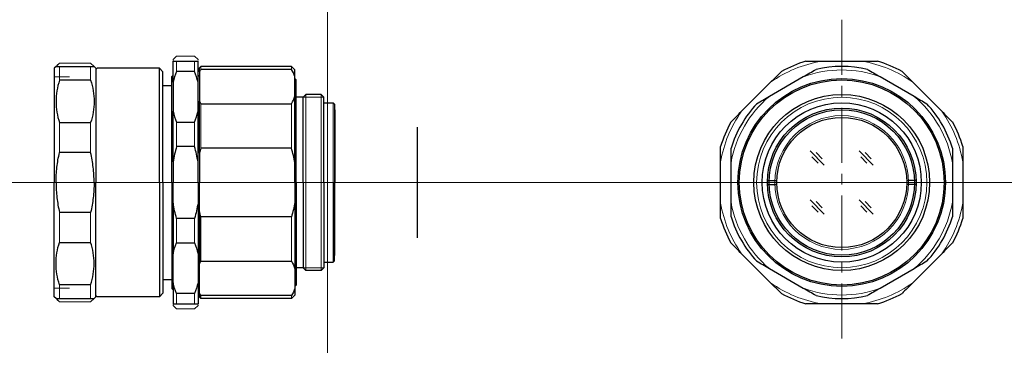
# Model space of a CAD drawing. Header units: millimetres. Extents: x -44 to 98, y 276 to 323.
import ezdxf

# ---------------------------------------------------------------- set-up
doc = ezdxf.new("R2010")
doc.units = ezdxf.units.MM
doc.header["$LTSCALE"] = 0.25
doc.linetypes.add('CENTER', pattern=[50.8, 31.75, -6.35, 6.35, -6.35])
doc.linetypes.add('PHANTOM', pattern=[63.5, 31.75, -6.35, 6.35, -6.35, 6.35, -6.35])
doc.layers.add('00_補助線', color=252, linetype='Continuous', lineweight=0, plot=False)
for name, color, linetype, lineweight in [('01_中心線', 1, 'CENTER', 20), ('03_寸法・文字', 50, 'Continuous', 20), ('iris＆image_circle', 7, 'Continuous', 30), ('MC25H-1-M1_前ﾚﾝｽﾞ枠', 7, 'Continuous', 30), ('MC35H-1-M2_ﾒｲﾝﾊﾞｰﾚﾙ', 7, 'Continuous', 30), ('画層1', 7, 'Continuous', 30)]:
    doc.layers.add(name, color=color, linetype=linetype, lineweight=lineweight)

msp = doc.modelspace()

# ---------------------------------------------------------------- linework, layer by layer
at = {"layer": '00_補助線', "color": 2, "lineweight": 9}
for p, q in [((-39.47, 315.25), (-37.27, 315.25)), ((-39.47, 284.75), (-37.27, 284.75))]:
    msp.add_line(p, q, dxfattribs=at)
at = {"layer": '00_補助線'}
for p, direction in [((0, 0), (0, 1)), ((0, 300), (1, 0))]:
    msp.add_xline(p, direction, dxfattribs=at)
at = {"layer": '01_中心線'}
for p, q in [((74.33, 323.5), (74.33, 276.5)), ((-44.47, 300), (13, 300)), ((50.83, 300), (97.83, 300))]:
    msp.add_line(p, q, dxfattribs=at)
at = {"layer": '03_寸法・文字', "lineweight": 9}
for p in [(0.83, 311.5), (0.83, 288.5)]:
    msp.add_line(p, (0.83, 300), dxfattribs=at)
at = {"layer": 'iris＆image_circle'}
msp.add_line((13, 292), (13, 308), dxfattribs=at)
at = {"layer": 'MC25H-1-M1_前ﾚﾝｽﾞ枠', "color": 4, "linetype": 'PHANTOM', "lineweight": 15}
for p, q in [((-38.72, 317.25), (-39.22, 316.75)), ((-38.72, 317.25), (-39.05, 316.92)), ((-38.72, 317.25), (-34.25, 317.25)), ((-38.72, 317.25), (-34.25, 317.25)), ((-38.72, 317.25), (-34.22, 317.25)), ((-34.22, 317.25), (-33.72, 316.75)), ((-38.72, 282.75), (-39.22, 283.25)), ((-34.22, 282.75), (-33.72, 283.25)), ((-38.72, 282.75), (-39.05, 283.08)), ((-38.72, 282.75), (-34.25, 282.75)), ((-38.72, 282.75), (-34.25, 282.75)), ((-38.72, 282.75), (-34.22, 282.75))]:
    msp.add_line(p, q, dxfattribs=at)
at = {"layer": 'MC35H-1-M2_ﾒｲﾝﾊﾞｰﾚﾙ', "color": 0}
for p, q in [((-33.47, 316.3), (-33.27, 316.5)), ((-33.47, 283.7), (-33.27, 283.5))]:
    msp.add_line(p, q, dxfattribs=at)
at = {"layer": '画層1', "color": 4, "linetype": 'PHANTOM', "lineweight": 15}
for p, q in [((-21.8, 318.25), (-22.3, 317.75)), ((-22.3, 317.63), (-22.3, 317.75)), ((-19.2, 318.25), (-21.8, 318.25)), ((-19.2, 318.25), (-18.7, 317.75)), ((-18.7, 317.75), (-18.7, 317.65)), ((-22.3, 282.37), (-22.3, 282.25)), ((-21.8, 281.75), (-22.3, 282.25)), ((-19.2, 281.75), (-21.8, 281.75)), ((-19.2, 281.75), (-18.7, 282.25)), ((-18.7, 282.25), (-18.7, 282.35))]:
    msp.add_line(p, q, dxfattribs=at)
at = {"layer": '画層1'}
for p, q in [((-22.3, 314.47), (-22.3, 317.5)), ((-21.8, 317.5), (-19.2, 317.5)), ((-18.7, 314.47), (-18.7, 317.5)), ((71.36, 317.5), (77.29, 317.5)), ((-19.2, 316.04), (-21.8, 316.04)), ((-18.3, 316.75), (-18.5, 316.55)), ((-18.5, 315.97), (-18.5, 316.55)), ((-18.5, 315.97), (-18.5, 311.74)), ((-5.2, 316.75), (-18.3, 316.75)), ((-5.2, 316.33), (-18.3, 316.33)), ((-4.7, 316.25), (-5.2, 316.75)), ((-4.7, 315.28), (-4.7, 316.25)), ((-34.22, 314.76), (-38.72, 314.76)), ((-22.3, 315.5), (-22.5, 315.3)), ((-22.5, 300), (-22.5, 315.3)), ((-22.3, 314.47), (-22.3, 310.28)), ((-18.5, 315.3), (-18.7, 315.5)), ((-18.7, 310.28), (-18.7, 314.47)), ((-4.7, 312.44), (-4.7, 315.28)), ((-4.5, 314.8), (-4.7, 315)), ((-4.5, 300), (-4.5, 314.8)), ((59.85, 310.28), (64.05, 314.47)), ((63.87, 312.44), (68.78, 315.28)), ((79.87, 315.28), (84.78, 312.44)), ((84.6, 314.47), (88.8, 310.28)), ((-18.5, 304.23), (-18.5, 311.74)), ((-4.7, 302.84), (-4.7, 312.44)), ((-3.5, 312.3), (-4.5, 312.3)), ((-3.1, 312.7), (-3.5, 312.3)), ((-3.5, 300), (-3.5, 312.3)), ((-0.9, 312.7), (-3.1, 312.7)), ((-0.5, 312.3), (-0.9, 312.7)), ((-0.5, 300), (-0.5, 312.3)), ((-22.3, 302.97), (-22.3, 310.28)), ((-18.7, 302.97), (-18.7, 310.28)), ((-18.3, 311.38), (-5.2, 311.38)), ((-38.72, 308.64), (-34.22, 308.64)), ((-21.8, 308.71), (-19.2, 308.71)), ((-19.2, 305.18), (-21.8, 305.18)), ((-5.2, 304.96), (-18.3, 304.96)), ((-34.22, 304.33), (-38.72, 304.33)), ((-18.5, 304.23), (-18.5, 300)), ((-22.3, 302.97), (-22.3, 300)), ((-18.7, 300), (-18.7, 302.97)), ((-4.7, 300), (-4.7, 302.84)), ((56.83, 297.03), (56.83, 302.97)), ((58.33, 297.16), (58.33, 302.84)), ((90.33, 302.84), (90.33, 297.16)), ((91.83, 302.97), (91.83, 297.03)), ((63.58, 300.3), (64.93, 300.3)), ((85.07, 300.3), (83.72, 300.3)), ((-22.5, 300), (-22.5, 284.7)), ((-22.3, 297.03), (-22.3, 300)), ((-18.7, 300), (-18.7, 297.03)), ((-18.5, 295.77), (-18.5, 300)), ((-4.7, 300), (-4.7, 297.16)), ((-4.5, 300), (-4.5, 285.2)), ((-3.5, 300), (-3.5, 287.7)), ((-0.5, 300), (-0.5, 287.7)), ((63.58, 299.7), (64.93, 299.7)), ((85.07, 299.7), (83.72, 299.7)), ((-22.3, 297.03), (-22.3, 289.72)), ((-18.7, 297.03), (-18.7, 289.72)), ((-4.7, 297.16), (-4.7, 287.56)), ((-34.22, 295.67), (-38.72, 295.67)), ((-19.2, 294.82), (-21.8, 294.82)), ((-18.5, 295.77), (-18.5, 288.26)), ((-5.2, 295.04), (-18.3, 295.04)), ((-38.72, 291.36), (-34.22, 291.36)), ((-21.8, 291.29), (-19.2, 291.29)), ((-22.3, 285.53), (-22.3, 289.72)), ((-18.7, 289.72), (-18.7, 285.53)), ((64.05, 285.53), (59.85, 289.72)), ((88.8, 289.72), (84.6, 285.53)), ((-18.5, 284.03), (-18.5, 288.26)), ((-18.3, 288.62), (-5.2, 288.62)), ((-4.7, 287.56), (-4.7, 284.72)), ((-3.5, 287.7), (-4.5, 287.7)), ((-3.1, 287.3), (-3.5, 287.7)), ((-0.5, 287.7), (-0.9, 287.3)), ((68.78, 284.72), (63.87, 287.56)), ((84.78, 287.56), (79.87, 284.72)), ((-0.9, 287.3), (-3.1, 287.3)), ((-34.22, 285.24), (-38.72, 285.24)), ((-22.3, 284.5), (-22.5, 284.7)), ((-22.3, 285.53), (-22.3, 282.5)), ((-18.7, 285.53), (-18.7, 282.5)), ((-18.5, 284.7), (-18.7, 284.5)), ((-4.5, 285.2), (-4.7, 285)), ((-4.7, 284.72), (-4.7, 283.75)), ((-19.2, 283.96), (-21.8, 283.96)), ((-18.5, 284.03), (-18.5, 283.45)), ((-18.3, 283.25), (-18.5, 283.45)), ((-5.2, 283.67), (-18.3, 283.67)), ((-5.2, 283.25), (-18.3, 283.25)), ((-4.7, 283.75), (-5.2, 283.25)), ((-21.8, 282.5), (-19.2, 282.5)), ((77.29, 282.5), (71.36, 282.5))]:
    msp.add_line(p, q, dxfattribs=at)
at = {"layer": '画層1', "lineweight": 9}
for p, q in [((-21.8, 316.04), (-21.8, 317.5)), ((-19.2, 316.04), (-19.2, 317.5)), ((-38.72, 314.76), (-38.72, 316.75)), ((-34.22, 314.76), (-34.22, 316.75)), ((-18.3, 316.33), (-18.3, 316.75)), ((-5.2, 316.33), (-5.2, 316.75)), ((-3.1, 300), (-3.1, 312.7)), ((-0.9, 300), (-0.9, 312.7)), ((-18.3, 304.96), (-18.3, 311.38)), ((-5.2, 304.96), (-5.2, 311.38)), ((-38.72, 304.33), (-38.72, 308.64)), ((-34.22, 304.33), (-34.22, 308.64)), ((-21.8, 305.18), (-21.8, 308.71)), ((-19.2, 305.18), (-19.2, 308.71)), ((71.81, 302.51), (69.77, 304.56)), ((78.88, 302.51), (76.84, 304.56)), ((70.91, 302.81), (70.03, 303.71)), ((71.52, 303.43), (70.65, 304.33)), ((77.98, 302.81), (77.1, 303.71)), ((78.6, 303.43), (77.72, 304.33)), ((-3.1, 300), (-3.1, 287.3)), ((-0.9, 300), (-0.9, 287.3)), ((71.81, 295.44), (69.77, 297.49)), ((78.88, 295.44), (76.84, 297.49)), ((70.91, 295.74), (70.03, 296.64)), ((71.52, 296.36), (70.65, 297.25)), ((77.98, 295.74), (77.1, 296.64)), ((78.6, 296.36), (77.72, 297.25)), ((-38.72, 295.67), (-38.72, 291.36)), ((-34.22, 295.67), (-34.22, 291.36)), ((-21.8, 294.82), (-21.8, 291.29)), ((-19.2, 294.82), (-19.2, 291.29)), ((-18.3, 295.04), (-18.3, 288.62)), ((-5.2, 295.04), (-5.2, 288.62)), ((-38.72, 285.24), (-38.72, 283.25)), ((-34.22, 285.24), (-34.22, 283.25)), ((-21.8, 283.96), (-21.8, 282.5)), ((-19.2, 283.96), (-19.2, 282.5)), ((-18.3, 283.67), (-18.3, 283.25)), ((-5.2, 283.67), (-5.2, 283.25))]:
    msp.add_line(p, q, dxfattribs=at)
at = {"layer": '画層1', "color": 2}
for p, q in [((-39.22, 316.75), (-39.47, 316.5)), ((-39.47, 316.5), (-39.47, 300)), ((-39.22, 316.75), (-33.72, 316.75)), ((-33.47, 316.5), (-33.72, 316.75)), ((-33.47, 316.5), (-33.47, 300)), ((-24.27, 316.5), (-33.27, 316.5)), ((-24.27, 316.5), (-23.77, 316)), ((-24.27, 300), (-24.27, 316.5)), ((-23.77, 300), (-23.77, 316)), ((-23.77, 314), (-22.5, 314)), ((-0.47, 311.5), (0.83, 311.5)), ((0.83, 311.5), (1.03, 311.3)), ((1.03, 311.3), (1.03, 300)), ((1.03, 310.52), (1.05, 310.5)), ((1.05, 310.5), (1.05, 300)), ((-39.47, 283.5), (-39.47, 300)), ((-33.47, 283.5), (-33.47, 300)), ((-24.27, 300), (-24.27, 283.5)), ((-23.77, 300), (-23.77, 284)), ((1.03, 288.7), (1.03, 300)), ((1.05, 289.5), (1.05, 300)), ((1.03, 289.48), (1.05, 289.5)), ((-0.47, 288.5), (0.83, 288.5)), ((0.83, 288.5), (1.03, 288.7)), ((-23.77, 286), (-22.5, 286)), ((-39.22, 283.25), (-39.47, 283.5)), ((-39.22, 283.25), (-33.72, 283.25)), ((-33.47, 283.5), (-33.72, 283.25)), ((-24.27, 283.5), (-33.27, 283.5)), ((-24.27, 283.5), (-23.77, 284))]:
    msp.add_line(p, q, dxfattribs=at)
at = {"layer": '画層1', "color": 0}
for p, q in [((-33.47, 316.3), (-33.27, 316.5)), ((-33.47, 283.7), (-33.27, 283.5))]:
    msp.add_line(p, q, dxfattribs=at)
at = {"layer": '画層1', "lineweight": 20}
for p, q in [((-3.5, 312.3), (-0.5, 312.3)), ((-3.5, 287.7), (-0.5, 287.7))]:
    msp.add_line(p, q, dxfattribs=at)
at = {"layer": '画層1'}
for radius in [15, 14.8, 12.7, 11.5, 10.75, 10.5, 9.4]:
    msp.add_circle((74.33, 300), radius, dxfattribs=at)
at = {"layer": '画層1', "lineweight": 9}
for radius in [12.3, 9.65]:
    msp.add_circle((74.33, 300), radius, dxfattribs=at)
for radius, start, end in [(17.75, 99.6276, 125.3724), (17.75, 54.6276, 80.3724), (16.25, 70.0633, 109.9367), (16.25, 130.0633, 169.9367), (16.25, 10.0633, 49.9367), (17.75, 144.6276, 170.3724), (17.75, 9.6276, 35.3724), (17.75, 189.6276, 215.3724), (16.25, 190.0633, 229.9367), (16.25, 310.0633, 349.9367), (17.75, 324.6276, 350.3724), (17.75, 234.6276, 260.3724), (16.25, 250.0633, 289.9367), (17.75, 279.6276, 305.3724)]:
    msp.add_arc((74.33, 300), radius, start, end, dxfattribs=at)
at = {"layer": '画層1'}
for radius, start, end in [(18.25, 106.483, 118.517), (18.25, 61.483, 73.517), (16.75, 77.2106, 102.7894), (16.75, 137.2106, 162.7894), (16.75, 17.2106, 42.7894), (18.25, 151.483, 163.517), (18.25, 16.483, 28.517), (18.25, 196.483, 208.517), (16.75, 197.2106, 222.7894), (16.75, 317.2106, 342.7894), (18.25, 331.483, 343.517), (18.25, 241.483, 253.517), (16.75, 257.2106, 282.7894), (18.25, 286.483, 298.517)]:
    msp.add_arc((74.33, 300), radius, start, end, dxfattribs=at)
for points in [[(-22.3, 317.5), (-22.18, 317.5), (-22.01, 317.5), (-21.8, 317.5)], [(-19.2, 317.5), (-18.99, 317.5), (-18.82, 317.5), (-18.7, 317.5)], [(69.15, 317.5), (69.88, 317.5), (70.61, 317.5), (71.36, 317.5)], [(77.29, 317.5), (78.04, 317.5), (78.78, 317.5), (79.5, 317.5)], [(-21.8, 316.04), (-22.01, 315.52), (-22.18, 315), (-22.3, 314.47)], [(-18.7, 314.47), (-18.83, 315), (-18.99, 315.52), (-19.2, 316.04)], [(-18.3, 316.33), (-18.37, 316.21), (-18.44, 316.09), (-18.5, 315.97)], [(-4.7, 315.28), (-4.83, 315.64), (-4.99, 315.99), (-5.2, 316.33)], [(64.05, 314.47), (64.58, 315), (65.1, 315.52), (65.61, 316.04)], [(68.78, 315.28), (69.41, 315.64), (70.02, 315.99), (70.62, 316.33)], [(78.03, 316.33), (78.63, 315.99), (79.25, 315.63), (79.87, 315.28)], [(83.04, 316.04), (83.56, 315.52), (84.08, 315), (84.6, 314.47)], [(-18.5, 311.74), (-18.44, 311.62), (-18.37, 311.5), (-18.3, 311.38)], [(-5.2, 311.38), (-5, 311.72), (-4.82, 312.08), (-4.7, 312.44)], [(62.03, 311.38), (62.63, 311.72), (63.25, 312.08), (63.87, 312.44)], [(84.78, 312.44), (85.41, 312.08), (86.02, 311.73), (86.62, 311.38)], [(-22.3, 310.28), (-22.18, 309.75), (-22.01, 309.23), (-21.8, 308.71)], [(-19.2, 308.71), (-18.99, 309.23), (-18.82, 309.75), (-18.7, 310.28)], [(58.29, 308.71), (58.81, 309.23), (59.33, 309.75), (59.85, 310.28)], [(88.8, 310.28), (89.33, 309.75), (89.85, 309.23), (90.36, 308.71)], [(-21.8, 305.18), (-22.01, 304.45), (-22.18, 303.71), (-22.3, 302.97)], [(-18.7, 302.97), (-18.82, 303.71), (-18.99, 304.45), (-19.2, 305.18)], [(-18.3, 304.96), (-18.37, 304.72), (-18.44, 304.47), (-18.5, 304.23)], [(56.83, 302.97), (56.83, 303.71), (56.83, 304.45), (56.83, 305.18)], [(90.33, 304.96), (90.33, 304.26), (90.33, 303.56), (90.33, 302.84)], [(91.83, 305.18), (91.83, 304.45), (91.83, 303.71), (91.83, 302.97)], [(-21.8, 294.82), (-22.01, 295.55), (-22.18, 296.29), (-22.3, 297.03)], [(-18.7, 297.03), (-18.82, 296.29), (-18.99, 295.55), (-19.2, 294.82)], [(56.83, 294.82), (56.83, 295.55), (56.83, 296.29), (56.83, 297.03)], [(58.33, 295.04), (58.33, 295.74), (58.33, 296.44), (58.33, 297.16)], [(91.83, 297.03), (91.83, 296.29), (91.83, 295.55), (91.83, 294.82)], [(-18.3, 295.04), (-18.37, 295.28), (-18.44, 295.53), (-18.5, 295.77)], [(-22.3, 289.72), (-22.18, 290.25), (-22.01, 290.77), (-21.8, 291.29)], [(-19.2, 291.29), (-18.99, 290.77), (-18.82, 290.25), (-18.7, 289.72)], [(59.85, 289.72), (59.32, 290.25), (58.8, 290.77), (58.29, 291.29)], [(90.36, 291.29), (89.84, 290.77), (89.32, 290.25), (88.8, 289.72)], [(-18.5, 288.26), (-18.44, 288.38), (-18.37, 288.5), (-18.3, 288.62)], [(-5.2, 288.62), (-5, 288.28), (-4.82, 287.92), (-4.7, 287.56)], [(63.87, 287.56), (63.24, 287.92), (62.63, 288.27), (62.03, 288.62)], [(86.62, 288.62), (86.02, 288.28), (85.4, 287.92), (84.78, 287.56)], [(-21.8, 283.96), (-22.01, 284.48), (-22.18, 285), (-22.3, 285.53)], [(-18.7, 285.53), (-18.83, 285), (-18.99, 284.48), (-19.2, 283.96)], [(-4.7, 284.72), (-4.83, 284.36), (-4.99, 284.01), (-5.2, 283.67)], [(65.61, 283.96), (65.1, 284.48), (64.57, 285), (64.05, 285.53)], [(70.62, 283.67), (70.02, 284.01), (69.4, 284.37), (68.78, 284.72)], [(79.87, 284.72), (79.24, 284.36), (78.63, 284.01), (78.03, 283.67)], [(84.6, 285.53), (84.07, 285), (83.55, 284.48), (83.04, 283.96)], [(-18.3, 283.67), (-18.37, 283.79), (-18.44, 283.91), (-18.5, 284.03)], [(-22.3, 282.5), (-22.18, 282.5), (-22.01, 282.5), (-21.8, 282.5)], [(-19.2, 282.5), (-18.99, 282.5), (-18.82, 282.5), (-18.7, 282.5)], [(71.36, 282.5), (70.61, 282.5), (69.88, 282.5), (69.15, 282.5)], [(79.5, 282.5), (78.77, 282.5), (78.04, 282.5), (77.29, 282.5)]]:
    msp.add_open_spline(points, degree=3, dxfattribs=at)
for points, knots in [([(-38.72, 314.76), (-39.05, 313.75), (-39.22, 312.73), (-39.22, 311.19), (-39.18, 310.67), (-39.01, 309.65), (-38.88, 309.14), (-38.72, 308.64)], [0, 0, 0, 0, 0.5, 0.5, 0.75, 0.75, 1, 1, 1, 1]), ([(-34.22, 314.76), (-33.89, 313.75), (-33.72, 312.73), (-33.72, 311.19), (-33.76, 310.67), (-33.93, 309.65), (-34.06, 309.14), (-34.22, 308.64)], [0, 0, 0, 0, 0.5, 0.5, 0.75, 0.75, 1, 1, 1, 1]), ([(-4.7, 302.84), (-4.76, 303.19), (-4.84, 303.55), (-5, 304.25), (-5.1, 304.61), (-5.2, 304.96)], [0, 0, 0, 0, 0.5, 0.5, 1, 1, 1, 1]), ([(58.33, 302.84), (58.33, 303.19), (58.33, 303.55), (58.33, 304.25), (58.33, 304.61), (58.33, 304.96)], [0, 0, 0, 0, 0.5, 0.5, 1, 1, 1, 1]), ([(-39.22, 300), (-39.22, 300), (-39.22, 300), (-39.22, 300.74), (-39.18, 301.47), (-39.01, 302.91), (-38.88, 303.62), (-38.72, 304.33)], [0.4994508, 0.4994508, 0.4994508, 0.4994508, 0.5, 0.5, 0.75, 0.75, 1, 1, 1, 1]), ([(-33.72, 300), (-33.72, 300), (-33.72, 300), (-33.72, 300.74), (-33.76, 301.47), (-33.93, 302.91), (-34.06, 303.62), (-34.22, 304.33)], [0.4994508, 0.4994508, 0.4994508, 0.4994508, 0.5, 0.5, 0.75, 0.75, 1, 1, 1, 1]), ([(-39.22, 300), (-39.22, 300), (-39.22, 300), (-39.22, 299.26), (-39.18, 298.53), (-39.01, 297.09), (-38.88, 296.38), (-38.72, 295.67)], [0.4994508, 0.4994508, 0.4994508, 0.4994508, 0.5, 0.5, 0.75, 0.75, 1, 1, 1, 1]), ([(-33.72, 300), (-33.72, 300), (-33.72, 300), (-33.72, 299.26), (-33.76, 298.53), (-33.93, 297.09), (-34.06, 296.38), (-34.22, 295.67)], [0.4994508, 0.4994508, 0.4994508, 0.4994508, 0.5, 0.5, 0.75, 0.75, 1, 1, 1, 1]), ([(-4.7, 297.16), (-4.76, 296.81), (-4.84, 296.45), (-5, 295.75), (-5.1, 295.39), (-5.2, 295.04)], [0, 0, 0, 0, 0.5, 0.5, 1, 1, 1, 1]), ([(90.33, 297.16), (90.33, 296.81), (90.33, 296.45), (90.33, 295.75), (90.33, 295.39), (90.33, 295.04)], [0, 0, 0, 0, 0.5, 0.5, 1, 1, 1, 1]), ([(-38.72, 285.24), (-39.05, 286.25), (-39.22, 287.27), (-39.22, 288.81), (-39.18, 289.33), (-39.01, 290.35), (-38.88, 290.86), (-38.72, 291.36)], [0, 0, 0, 0, 0.5, 0.5, 0.75, 0.75, 1, 1, 1, 1]), ([(-34.22, 285.24), (-33.89, 286.25), (-33.72, 287.27), (-33.72, 288.81), (-33.76, 289.33), (-33.93, 290.35), (-34.06, 290.86), (-34.22, 291.36)], [0, 0, 0, 0, 0.5, 0.5, 0.75, 0.75, 1, 1, 1, 1])]:
    msp.add_open_spline(points, degree=3, knots=knots, dxfattribs=at)

doc.saveas('drawing.dxf')
